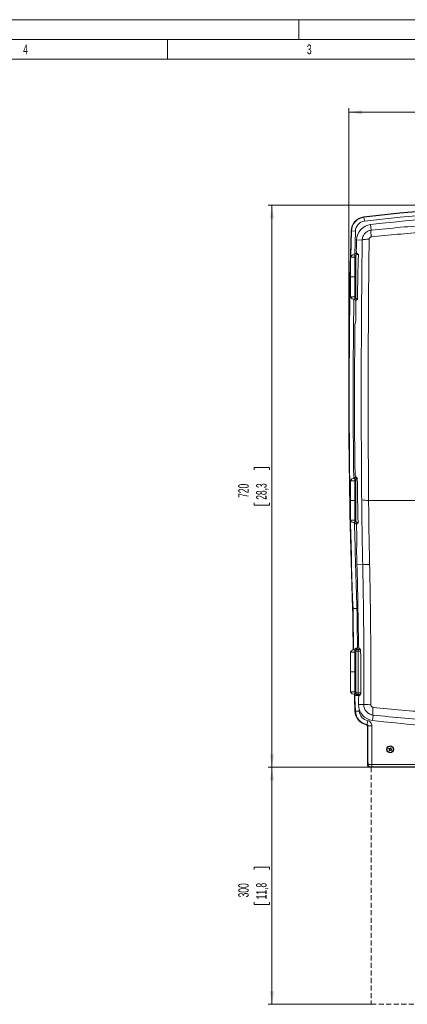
# Model space of a CAD drawing. Header units: millimetres. Extents: x 0 to 594, y 0 to 420.
# Tile 67 of 75: x 331 to 429, y 171 to 420. Entities that reach past the tile are written whole.
import ezdxf

# ---------------------------------------------------------------- set-up
doc = ezdxf.new("R2010")
doc.units = ezdxf.units.MM
doc.linetypes.add('HIDDEN', pattern=[1.905, 1.27, -0.635])
doc.styles.add('SLDTEXTSTYLE0', font='TXT', dxfattribs={"width": 0.638186})
doc.styles.add('SLDTEXTSTYLE1', font='TXT', dxfattribs={"width": 0.605})
doc.dimstyles.new('SLDDIMSTYLE0', dxfattribs={"dimtxt": 2.568319, "dimasz": 3.3, "dimexe": 0, "dimexo": 0.0625, "dimgap": 0.64208, "dimtad": 1, "dimdec": 1, "dimlfac": 5, "dimrnd": 1e-09, "dimzin": 12, "dimdsep": 46, "dimtxsty": 'SLDTEXTSTYLE1', "dimsah": 1, "dimcen": 0.09, "dimadec": 0, "dimazin": 3, "dimtfac": 1, "dimtdec": 1, "dimtofl": 0, "dimtmove": 0, "dimatfit": 3, "dimfxl": 0, "dimfrac": 2, "dimtolj": 1, "dimtzin": 12, "dimarcsym": 0})
doc.dimstyles.new('SLDDIMSTYLE1', dxfattribs={"dimtxt": 2.568319, "dimasz": 3.3, "dimexe": 0, "dimexo": 0.0625, "dimgap": 0.64208, "dimtad": 1, "dimdec": 0, "dimlfac": 5, "dimrnd": 1e-09, "dimzin": 12, "dimdsep": 46, "dimtxsty": 'SLDTEXTSTYLE1', "dimsah": 1, "dimcen": 0.09, "dimadec": 0, "dimazin": 3, "dimtfac": 1, "dimtdec": 1, "dimtofl": 0, "dimtmove": 0, "dimatfit": 3, "dimfxl": 0, "dimfrac": 2, "dimtolj": 1, "dimtzin": 12, "dimarcsym": 0})

# ---------------------------------------------------------------- blocks, each defined once
blk = doc.blocks.new('_D')
at = {"color": 7, "linetype": 'Continuous', "lineweight": 0}
for p, q in [((420.26, 230.76), (394.17, 230.76)), ((395.17, 230.76), (395.17, 170.76)), ((390.64, 204.92), (390.64, 205.51)), ((390.64, 205.51), (394.58, 205.51)), ((394.58, 205.51), (394.58, 204.92)), ((390.64, 196.59), (390.64, 196)), ((390.64, 196), (394.58, 196)), ((394.58, 196), (394.58, 196.59)), ((420.26, 170.76), (394.17, 170.76))]:
    blk.add_line(p, q, dxfattribs=at)
for points in [[(395.17, 230.76), (394.67, 227.46), (395.67, 227.46)], [(395.17, 170.76), (395.67, 174.06), (394.67, 174.06)]]:
    blk.add_solid(points, dxfattribs=at)
at = {"color": 7, "linetype": 'Continuous', "lineweight": 0, "char_height": 2.646, "attachment_point": 1, "rotation": 90, "style": 'SLDTEXTSTYLE1'}
for s, insert in [('300', (386.64, 197.82)), ('11,8', (391.17, 197.33))]:
    blk.add_mtext(s, dxfattribs=dict(at, insert=insert))
blk = doc.blocks.new('_D_2')
at = {"color": 7, "linetype": 'Continuous', "lineweight": 0}
for p, q in [((465.21, 401.13), (464.62, 401.13)), ((464.62, 401.13), (464.62, 397.18)), ((473.54, 401.13), (474.12, 401.13)), ((474.12, 401.13), (474.12, 397.18)), ((414.6, 324.91), (414.6, 397.59)), ((524.14, 396.59), (414.6, 396.59)), ((464.62, 397.18), (465.21, 397.18)), ((474.12, 397.18), (473.54, 397.18)), ((524.14, 347.2), (524.14, 397.59))]:
    blk.add_line(p, q, dxfattribs=at)
for points in [[(414.6, 396.59), (417.9, 396.09), (417.9, 397.09)], [(524.14, 396.59), (520.84, 397.09), (520.84, 396.09)]]:
    blk.add_solid(points, dxfattribs=at)
at = {"color": 7, "linetype": 'Continuous', "lineweight": 0, "char_height": 2.646, "attachment_point": 1, "style": 'SLDTEXTSTYLE1'}
for s, insert in [('548', (466.43, 405.12)), ('21,6', (465.94, 400.59))]:
    blk.add_mtext(s, dxfattribs=dict(at, insert=insert))
blk = doc.blocks.new('_D_5')
at = {"color": 7, "linetype": 'Continuous', "lineweight": 0}
for p, q in [((467.04, 373.05), (394.17, 373.05)), ((395.17, 230.76), (395.17, 373.05)), ((390.64, 306.07), (390.64, 306.66)), ((390.64, 306.66), (394.58, 306.66)), ((394.58, 306.66), (394.58, 306.07)), ((390.64, 297.74), (390.64, 297.15)), ((390.64, 297.15), (394.58, 297.15)), ((394.58, 297.15), (394.58, 297.74)), ((419.96, 230.76), (394.17, 230.76))]:
    blk.add_line(p, q, dxfattribs=at)
for points in [[(395.17, 373.05), (394.67, 369.75), (395.67, 369.75)], [(395.17, 230.76), (395.67, 234.06), (394.67, 234.06)]]:
    blk.add_solid(points, dxfattribs=at)
at = {"color": 7, "linetype": 'Continuous', "lineweight": 0, "char_height": 2.646, "attachment_point": 1, "rotation": 90, "style": 'SLDTEXTSTYLE1'}
for s, insert in [('720', (386.64, 298.96)), ('28,3', (391.17, 298.47))]:
    blk.add_mtext(s, dxfattribs=dict(at, insert=insert))

msp = doc.modelspace()

# ---------------------------------------------------------------- linework, layer by layer
at = {"color": 133, "linetype": 'Continuous', "lineweight": 0}
for p, q in [((594, 420), (0, 420)), ((402, 420), (402, 415)), ((589, 415), (5, 415)), ((368.75, 415), (368.75, 410)), ((368.75, 410), (297, 410)), ((440.5, 410), (368.75, 410))]:
    msp.add_line(p, q, dxfattribs=at)
at = {"color": 7, "linetype": 'Continuous', "lineweight": 15}
for p, q in [((418.432, 369.987), (418.42, 370.083)), ((418.432, 369.987), (418.553, 368.995)), ((415.271, 366.514), (415.174, 366.516)), ((415.271, 366.514), (416.269, 366.486)), ((420.089, 368.125), (420.257, 366.709)), ((416.562, 364.258), (417.989, 364.22)), ((415.043, 359.904), (415.043, 354.904)), ((415.043, 359.904), (416.106, 359.904)), ((416.106, 349.359), (416.106, 360.444)), ((416.393, 360.156), (416.106, 360.444)), ((416.393, 360.156), (416.393, 349.653)), ((416.792, 360.554), (416.479, 360.868)), ((416.603, 360.904), (416.622, 360.904)), ((416.621, 360.889), (417.016, 360.554)), ((417.016, 360.554), (416.792, 360.554)), ((415.043, 354.904), (416.106, 354.904)), ((415.043, 354.884), (415.043, 349.884)), ((416.106, 354.884), (415.043, 354.884)), ((415.843, 349.884), (415.043, 349.884)), ((416.106, 349.884), (415.843, 349.884)), ((416.393, 349.653), (416.106, 349.359)), ((416.789, 349.254), (416.415, 348.947)), ((416.368, 304.304), (416.312, 304.304)), ((416.737, 303.954), (416.369, 304.257)), ((415.043, 303.304), (415.043, 298.304)), ((415.043, 303.304), (416.106, 303.304)), ((416.393, 303.56), (416.106, 303.861)), ((416.106, 292.765), (416.106, 303.861)), ((416.393, 303.56), (416.393, 293.053)), ((415.043, 298.304), (416.106, 298.304)), ((415.043, 298.284), (415.043, 293.284)), ((416.106, 298.284), (415.043, 298.284)), ((415.843, 293.284), (415.043, 293.284)), ((416.106, 293.284), (415.843, 293.284)), ((416.393, 293.053), (416.106, 292.765)), ((416.792, 292.654), (416.479, 292.341)), ((416.792, 292.654), (416.938, 292.654)), ((418.106, 282.148), (416.657, 282.107)), ((415.666, 270.903), (415.569, 270.901)), ((415.043, 259.904), (415.043, 254.904)), ((415.043, 259.904), (416.106, 259.904)), ((416.346, 260.204), (416.106, 260.444)), ((416.106, 249.365), (416.106, 260.444)), ((416.346, 260.204), (416.346, 249.605)), ((416.744, 260.602), (416.479, 260.868)), ((417.167, 260.904), (416.673, 260.904)), ((417.551, 260.586), (416.943, 260.586)), ((416.943, 260.188), (416.943, 249.621)), ((417.592, 260.188), (416.943, 260.188)), ((415.043, 254.904), (416.106, 254.904)), ((415.043, 254.884), (415.043, 249.884)), ((416.106, 254.884), (415.043, 254.884)), ((415.843, 249.884), (415.043, 249.884)), ((416.106, 249.884), (415.843, 249.884)), ((416.346, 249.605), (416.106, 249.365)), ((417.609, 249.621), (416.943, 249.621)), ((416.744, 249.206), (416.479, 248.941)), ((416.673, 248.904), (417.186, 248.904)), ((417.569, 249.222), (416.943, 249.222)), ((416.261, 244.967), (416.164, 244.964)), ((416.261, 244.967), (417.259, 245.003)), ((417.047, 246.632), (418.379, 246.623)), ((418.379, 246.623), (418.41, 246.622)), ((418.408, 246.277), (418.379, 246.623)), ((418.396, 246.645), (418.41, 246.277)), ((419.196, 241.558), (419.38, 242.54)), ((420.579, 242.633), (420.736, 243.963)), ((419.441, 241.262), (420.439, 241.259)), ((424.813, 235.325), (424.657, 235.417)), ((424.657, 235.417), (424.818, 235.349)), ((424.742, 235.57), (424.903, 235.488)), ((424.742, 235.57), (424.885, 235.47)), ((424.777, 235.002), (424.859, 235.163)), ((424.777, 235.002), (424.878, 235.146)), ((424.813, 235.325), (424.847, 235.335)), ((424.865, 235.252), (424.813, 235.325)), ((424.818, 235.349), (424.847, 235.335)), ((424.859, 235.163), (424.865, 235.252)), ((424.859, 235.163), (424.894, 235.173)), ((424.865, 235.252), (424.902, 235.263)), ((424.894, 235.173), (424.878, 235.146)), ((424.912, 235.454), (424.885, 235.47)), ((424.903, 235.488), (424.992, 235.483)), ((424.903, 235.488), (424.912, 235.454)), ((424.931, 234.918), (424.998, 235.079)), ((425.023, 235.073), (424.931, 234.918)), ((424.992, 235.483), (425.064, 235.535)), ((424.992, 235.483), (425.002, 235.445)), ((424.998, 235.079), (425.013, 235.107)), ((425.023, 235.073), (425.013, 235.107)), ((425.095, 235.125), (425.023, 235.073)), ((425.064, 235.535), (425.156, 235.691)), ((425.064, 235.535), (425.074, 235.501)), ((425.089, 235.529), (425.074, 235.501)), ((425.095, 235.125), (425.084, 235.163)), ((425.156, 235.691), (425.089, 235.529)), ((425.184, 235.12), (425.095, 235.125)), ((425.184, 235.12), (425.174, 235.154)), ((425.174, 235.154), (425.202, 235.138)), ((425.345, 235.038), (425.184, 235.12)), ((425.193, 235.435), (425.185, 235.345)), ((425.185, 235.345), (425.222, 235.356)), ((425.193, 235.435), (425.209, 235.463)), ((425.193, 235.435), (425.228, 235.445)), ((425.345, 235.038), (425.202, 235.138)), ((425.228, 235.445), (425.222, 235.356)), ((425.222, 235.356), (425.274, 235.284)), ((425.31, 235.606), (425.228, 235.445)), ((425.24, 235.274), (425.274, 235.284)), ((425.268, 235.259), (425.24, 235.274)), ((425.43, 235.192), (425.268, 235.259)), ((425.274, 235.284), (425.43, 235.192)), ((419.957, 230.757), (514.13, 230.757)), ((420.453, 231.474), (420.453, 230.874)), ((420.453, 231.474), (513.634, 231.474)), ((513.634, 230.874), (420.453, 230.874))]:
    msp.add_line(p, q, dxfattribs=at)
at = {"color": 8, "linetype": 'Continuous', "lineweight": 15}
for p, q in [((415.106, 360.059), (415.271, 366.514)), ((416.269, 366.486), (416.118, 360.619)), ((417.127, 248.904), (417.135, 248.642)), ((417.246, 245.358), (417.259, 245.003))]:
    msp.add_line(p, q, dxfattribs=at)
at = {"color": 7, "linetype": 'HIDDEN', "lineweight": 0}
for p, q in [((420.256, 230.757), (514.32, 230.757)), ((420.256, 230.757), (420.256, 170.757)), ((420.256, 170.757), (514.32, 170.757))]:
    msp.add_line(p, q, dxfattribs=at)
at = {"color": 7, "linetype": 'Continuous', "lineweight": 15, "flags": 128}
for points in [[(416.494, 361.597), (416.555, 361.209), (416.603, 360.904)], [(416.151, 342.811), (416.261, 343.379), (416.348, 343.825)], [(416.312, 304.304), (416.236, 304.692), (416.176, 304.997)], [(416.368, 304.304), (416.369, 304.278), (416.369, 304.257)], [(416.085, 303.868), (415.977, 303.893), (415.843, 303.904)], [(416.938, 292.654), (416.725, 292.473), (416.557, 292.331)], [(416.659, 286.94), (416.595, 286.532), (416.545, 286.211)], [(417.035, 261.597), (417.109, 261.209), (417.167, 260.904)], [(417.167, 260.904), (417.382, 260.726), (417.551, 260.586)], [(416.018, 249.303), (416.053, 248.205), (416.164, 244.964)], [(417.056, 248.211), (417.129, 248.599), (417.186, 248.904)], [(417.569, 249.222), (417.354, 249.044), (417.186, 248.904)], [(419.358, 231.353), (419.42, 231.416), (419.454, 231.45)], [(420.053, 230.855), (420.028, 230.829), (419.957, 230.757)]]:
    msp.add_lwpolyline(points, dxfattribs=at)
at = {"color": 8, "linetype": 'Continuous', "lineweight": 15, "flags": 128}
msp.add_lwpolyline([(416.261, 244.967), (416.15, 248.208), (416.118, 249.197)], dxfattribs=at)
at = {"color": 7, "linetype": 'Continuous', "lineweight": 15}
for radius in [0.9, 0.891]:
    msp.add_circle((425.043, 235.304), radius, dxfattribs=at)
for centre, radius, start, end in [((467.065, -27.096), 400.147, 90.00312, 96.98266), ((467.065, -27.096), 400.05, 90.00312, 96.98266), ((467.065, -27.096), 399.051, 90.00312, 96.98266), ((418.869, 366.414), 3.697, 96.98266, 178.41053), ((418.869, 366.414), 3.6, 96.98266, 178.41053), ((418.869, 366.414), 2.601, 96.98266, 178.41053), ((467.043, -27.096), 398, 83.22463, 96.77537), ((1914.744, 324.905), 1500.147, 178.41053, 182.063063), ((420.56, 364.153), 4, 96.77537, 178.49058), ((1910.043, 324.904), 1494, 178.490584, 178.592667), ((415.843, 359.671), 0.833, 90, 163.7398), ((415.843, 359.671), 0.833, 71.37794, 90), ((1910.043, 324.904), 1493.453, 178.63217, 179.065782), ((415.843, 350.118), 0.833, 196.2602, 288.83032), ((1910.043, 324.904), 1494, 179.313233, 180.763475), ((415.843, 303.071), 0.833, 90, 163.7398), ((1910.043, 324.904), 1493.453, 180.803763, 181.237357), ((419.231, 304.538), 6.224, 257.23258, 273.45963), ((415.843, 293.518), 0.833, 196.2602, 288.88884), ((1910.043, 324.904), 1494, 181.484058, 181.641538), ((-588.331, 253.306), 1005.4, 0.472517, 1.641538), ((419.327, 291.187), 9.121, 262.30548, 273.3283), ((1415.666, 280.862), 1000.147, 180.570682, 181.166818), ((415.843, 259.671), 0.833, 90, 163.7398), ((415.843, 259.671), 0.833, 71.37794, 90), ((-588.331, 253.306), 1005.947, 359.790118, 0.391988), ((415.843, 250.118), 0.833, 196.2602, 288.88884), ((-588.331, 253.306), 1005.4, 359.619667, 359.709689), ((419.858, 245.096), 3.697, 182.057, 258.23817), ((419.858, 245.096), 3.6, 182.057, 259.39999), ((421.047, 246.605), 4, 179.61967, 263.27873), ((419.858, 245.096), 2.601, 182.057, 259.39999), ((467.043, 636.904), 397, 263.27873, 276.72127), ((1422.634, 237.74), 1003.297, 179.803405, 180.36477), ((1422.634, 237.74), 1003.2, 179.798835, 180.359257), ((1422.634, 237.74), 1002.201, 179.798835, 180.358265), ((425.043, 235.304), 0.775, 139.12714, 158.45696), ((425.043, 235.304), 0.402, 138.61836, 163.76231), ((425.043, 235.304), 0.402, 228.61836, 253.76231), ((425.043, 235.304), 0.229, 133.7053, 168.67537), ((425.043, 235.304), 0.229, 223.7053, 258.67537), ((425.043, 235.304), 0.229, 43.7053, 78.67537), ((425.043, 235.304), 0.402, 48.61836, 73.76231), ((425.043, 235.304), 0.229, 313.7053, 348.67537), ((425.043, 235.304), 0.402, 318.61836, 343.76231), ((420.055, 231.456), 0.601, 180.54143, 269.81783)]:
    msp.add_arc(centre, radius, start, end, dxfattribs=at)
at = {"color": 8, "linetype": 'Continuous', "lineweight": 15}
for centre, radius, start, end in [((1914.744, 324.905), 1500.05, 178.762938, 182.063112), ((1914.744, 324.905), 1499.051, 179.068113, 180.802718), ((1914.744, 324.905), 1499.051, 181.231176, 182.063609), ((1415.666, 280.862), 1000.05, 180.570609, 181.166475), ((1415.666, 280.862), 999.051, 180.569863, 181.144683)]:
    msp.add_arc(centre, radius, start, end, dxfattribs=at)
at = {"color": 7, "linetype": 'Continuous', "lineweight": 15}
for centre, major_axis, ratio, start_param, end_param in [((416.795, 360.153), (-0.285, 0.285), 0.9924325, 5.5015852, 7.0647854), ((415.693, 360.922), (1, 0), 0.0874887, 5.6153453, 5.9018565), ((416.795, 293.056), (-0.285, -0.285), 0.9924325, 5.5015852, 7.0647854), ((415.693, 292.287), (1, 0), 0.0874887, 0.528984, 0.6678401), ((415.693, 260.922), (1, 0), 0.0874887, 5.6153453, 6.0818274), ((415.693, 248.887), (1, 0), 0.0874887, 0.2013579, 0.6678401)]:
    msp.add_ellipse(centre, major_axis=major_axis, ratio=ratio, start_param=start_param, end_param=end_param, dxfattribs=at)
for points, knots in [([(417.989, 364.22), (418.001, 364.38), (418.026, 364.694), (418.169, 365.141), (418.378, 365.544), (418.651, 365.9), (418.982, 366.205), (419.368, 366.45), (419.797, 366.63), (420.103, 366.682), (420.257, 366.709)], [0, 0, 0, 0, 0.1304848, 0.2573325, 0.380528, 0.5000575, 0.622525, 0.7466787, 0.8725076, 1, 1, 1, 1]), ([(420.257, 366.709), (420.24, 366.664), (420.205, 366.573), (420.19, 366.177), (420.205, 365.637), (420.24, 365.21), (420.258, 365.002)], [0, 0, 0, 0, 0.2431451, 0.5000925, 0.7569898, 1, 1, 1, 1]), ([(420.257, 366.709), (422.715, 366.963), (427.632, 367.472), (432.571, 367.857), (435.041, 368.049)], [0, 0, 0, 0, 0.499889, 1, 1, 1, 1]), ([(417.855, 298.467), (417.834, 301.204), (417.792, 306.677), (417.757, 314.905), (417.741, 323.141), (417.747, 331.38), (417.775, 339.615), (417.824, 347.838), (417.894, 356.046), (417.957, 361.495), (417.989, 364.22)], [0, 0, 0, 0, 0.1249852, 0.2499354, 0.3749154, 0.4999389, 0.6249507, 0.7500011, 0.8749893, 1, 1, 1, 1]), ([(417.989, 364.22), (418.033, 364.248), (418.123, 364.305), (418.53, 364.374), (419.087, 364.422), (419.527, 364.429), (419.741, 364.432)], [0, 0, 0, 0, 0.2428005, 0.5000023, 0.7572027, 1, 1, 1, 1]), ([(419.606, 298.325), (419.588, 300.752), (419.55, 305.625), (419.515, 312.979), (419.495, 320.397), (419.493, 327.9), (419.509, 335.41), (419.543, 342.865), (419.593, 350.177), (419.658, 357.357), (419.713, 362.087), (419.741, 364.432)], [0, 0, 0, 0, 0.1102539, 0.2213778, 0.3333718, 0.4462359, 0.5610316, 0.6734834, 0.7841287, 0.8929676, 1, 1, 1, 1]), ([(419.741, 364.432), (419.749, 364.502), (419.765, 364.642), (419.882, 364.823), (420.051, 364.957), (420.189, 364.987), (420.258, 365.002)], [0, 0, 0, 0, 0.2505688, 0.5004773, 0.750097, 1, 1, 1, 1]), ([(420.258, 365.002), (422.484, 365.233), (426.933, 365.696), (431.401, 366.057), (433.632, 366.238)], [0, 0, 0, 0, 0.5005133, 1, 1, 1, 1]), ([(416.479, 360.868), (416.433, 360.858), (416.355, 360.843), (416.233, 360.758), (416.149, 360.646), (416.11, 360.533), (416.107, 360.465), (416.106, 360.444)], [0, 0, 0, 0, 0.2881084, 0.499715, 0.7120904, 0.9067005, 1, 1, 1, 1]), ([(416.106, 349.359), (416.11, 349.316), (416.118, 349.228), (416.179, 349.111), (416.265, 349.019), (416.349, 348.969), (416.398, 348.953), (416.415, 348.947)], [0, 0, 0, 0, 0.2149841, 0.4297909, 0.6489099, 0.8796046, 1, 1, 1, 1]), ([(416.415, 348.947), (416.401, 347.996), (416.377, 346.289), (416.357, 344.581), (416.348, 343.825)], [0, 0, 0, 0, 0.55719409, 1, 1, 1, 1]), ([(416.393, 349.653), (416.398, 349.608), (416.407, 349.518), (416.475, 349.398), (416.576, 349.308), (416.687, 349.261), (416.76, 349.256), (416.789, 349.254)], [0, 0, 0, 0, 0.2162518, 0.4325444, 0.6479347, 0.8629428, 1, 1, 1, 1]), ([(416.369, 304.257), (416.332, 304.238), (416.257, 304.199), (416.163, 304.089), (416.113, 303.969), (416.108, 303.891), (416.106, 303.861)], [0, 0, 0, 0, 0.2858761, 0.5730287, 0.8313859, 1, 1, 1, 1]), ([(416.737, 303.954), (416.693, 303.944), (416.606, 303.923), (416.497, 303.839), (416.422, 303.726), (416.395, 303.627), (416.394, 303.571), (416.393, 303.56)], [0, 0, 0, 0, 0.2352227, 0.4704802, 0.7050265, 0.939687, 1, 1, 1, 1]), ([(418.106, 282.148), (418.05, 284.87), (417.938, 290.314), (417.883, 295.749), (417.855, 298.467)], [0, 0, 0, 0, 0.4999983, 1, 1, 1, 1]), ([(419.606, 298.325), (419.82, 298.325), (420.292, 298.324), (421.078, 298.323), (421.968, 298.322), (422.825, 298.321), (423.561, 298.32), (424.232, 298.32), (424.913, 298.319), (425.682, 298.319), (426.469, 298.319), (427.22, 298.319), (427.882, 298.319), (428.515, 298.318), (429.762, 298.316), (431.626, 298.308), (434.103, 298.283), (435.77, 298.256), (436.628, 298.243)], [0, 0, 0, 0, 0.0377021, 0.0833338, 0.1388453, 0.1948997, 0.2345306, 0.2687067, 0.3134187, 0.354568, 0.404317, 0.4523085, 0.486908, 0.5209387, 0.5638928, 0.7066949, 0.8491532, 1, 1, 1, 1]), ([(419.857, 282.081), (419.801, 284.788), (419.689, 290.206), (419.634, 295.617), (419.606, 298.325)], [0, 0, 0, 0, 0.4995116, 1, 1, 1, 1]), ([(416.106, 292.765), (416.11, 292.721), (416.118, 292.634), (416.178, 292.517), (416.264, 292.425), (416.373, 292.361), (416.441, 292.348), (416.479, 292.341)], [0, 0, 0, 0, 0.18513663, 0.37012597, 0.55869163, 0.75705175, 1, 1, 1, 1]), ([(416.557, 292.331), (416.569, 291.665), (416.603, 289.867), (416.637, 288.071), (416.659, 286.94)], [0, 0, 0, 0, 0.37054338, 1, 1, 1, 1]), ([(418.379, 246.623), (418.387, 247.946), (418.403, 250.654), (418.411, 254.886), (418.404, 259.318), (418.38, 263.887), (418.338, 268.454), (418.279, 273.02), (418.203, 277.585), (418.139, 280.627), (418.106, 282.148)], [0, 0, 0, 0, 0.1116401, 0.2285779, 0.3571427, 0.4857001, 0.6142573, 0.7428216, 0.8714001, 1, 1, 1, 1]), ([(420.13, 246.604), (420.135, 247.376), (420.146, 248.92), (420.155, 251.235), (420.16, 253.551), (420.161, 255.867), (420.157, 258.183), (420.149, 260.5), (420.136, 262.91), (420.103, 267.325), (420.028, 273.749), (419.914, 279.302), (419.857, 282.081)], [0, 0, 0, 0, 0.0652219, 0.130452, 0.1956903, 0.2609371, 0.3261924, 0.3914564, 0.4567293, 0.5299667, 0.7646851, 1, 1, 1, 1]), ([(415.666, 270.903), (415.683, 270.903), (415.717, 270.904), (415.905, 270.909), (416.17, 270.915), (416.435, 270.921), (416.603, 270.925), (416.659, 270.926), (416.665, 270.926)], [0, 0, 0, 0, 0.2220632, 0.4441261, 0.6661985, 0.8882892, 0.9884131, 1, 1, 1, 1]), ([(416.479, 260.868), (416.433, 260.858), (416.355, 260.843), (416.233, 260.758), (416.149, 260.646), (416.11, 260.533), (416.107, 260.465), (416.106, 260.444)], [0, 0, 0, 0, 0.2881084, 0.499715, 0.7120904, 0.9067005, 1, 1, 1, 1]), ([(416.943, 260.188), (416.871, 260.188), (416.722, 260.188), (416.536, 260.192), (416.424, 260.196), (416.364, 260.2), (416.352, 260.202), (416.346, 260.204)], [0, 0, 0, 0, 0.2439919, 0.5011077, 0.7216438, 0.8536933, 1, 1, 1, 1]), ([(416.943, 260.586), (416.919, 260.586), (416.869, 260.587), (416.805, 260.591), (416.758, 260.596), (416.749, 260.6), (416.744, 260.602)], [0, 0, 0, 0, 0.2444289, 0.5013734, 0.757706, 1, 1, 1, 1]), ([(417.551, 260.586), (417.556, 260.578), (417.565, 260.561), (417.578, 260.481), (417.587, 260.372), (417.591, 260.267), (417.592, 260.205), (417.592, 260.188)], [0, 0, 0, 0, 0.2288508, 0.4577226, 0.6859874, 0.9130349, 1, 1, 1, 1]), ([(416.106, 249.365), (416.11, 249.321), (416.118, 249.234), (416.178, 249.117), (416.264, 249.025), (416.373, 248.961), (416.441, 248.948), (416.479, 248.941)], [0, 0, 0, 0, 0.18513663, 0.37012597, 0.55869163, 0.75705175, 1, 1, 1, 1]), ([(416.943, 249.621), (416.872, 249.62), (416.726, 249.62), (416.54, 249.617), (416.426, 249.612), (416.365, 249.608), (416.352, 249.606), (416.346, 249.605)], [0, 0, 0, 0, 0.2401321, 0.4923768, 0.7167113, 0.8510906, 1, 1, 1, 1]), ([(417.609, 249.621), (417.608, 249.576), (417.607, 249.486), (417.599, 249.367), (417.589, 249.276), (417.578, 249.233), (417.571, 249.225), (417.569, 249.222)], [0, 0, 0, 0, 0.2258338, 0.451646, 0.6780672, 0.9056948, 1, 1, 1, 1]), ([(416.943, 249.222), (416.92, 249.222), (416.871, 249.222), (416.806, 249.218), (416.759, 249.213), (416.749, 249.208), (416.744, 249.206)], [0, 0, 0, 0, 0.2388145, 0.4926698, 0.7501365, 1, 1, 1, 1]), ([(420.734, 245.934), (420.653, 245.952), (420.491, 245.986), (420.293, 246.143), (420.156, 246.357), (420.139, 246.522), (420.13, 246.604)], [0, 0, 0, 0, 0.2500974, 0.5014913, 0.7519539, 1, 1, 1, 1]), ([(420.736, 243.963), (420.714, 244.013), (420.681, 244.089), (420.66, 244.353), (420.654, 244.607), (420.66, 244.911), (420.68, 245.345), (420.713, 245.702), (420.734, 245.934)], [0, 0, 0, 0, 0.2410392, 0.369375, 0.5000022, 0.6306291, 0.7589639, 1, 1, 1, 1]), ([(435.311, 244.653), (432.88, 244.836), (428.01, 245.204), (423.162, 245.691), (420.734, 245.934)], [0, 0, 0, 0, 0.4990128, 1, 1, 1, 1]), ([(419.38, 242.54), (419.521, 242.499), (419.803, 242.417), (420.144, 242.125), (420.373, 241.747), (420.438, 241.439), (420.439, 241.276), (420.439, 241.259)], [0, 0, 0, 0, 0.2428771, 0.4857663, 0.7283964, 0.9709943, 1, 1, 1, 1]), ([(436.718, 242.57), (434.051, 242.766), (428.71, 243.158), (423.396, 243.694), (420.736, 243.963)], [0, 0, 0, 0, 0.4992765, 1, 1, 1, 1]), ([(419.105, 241.477), (419.128, 241.498), (419.159, 241.524), (419.189, 241.552), (419.196, 241.558)], [0, 0, 0, 0, 0.7622093, 1, 1, 1, 1]), ([(419.343, 241.183), (419.34, 241.217), (419.334, 241.284), (419.282, 241.373), (419.205, 241.445), (419.139, 241.466), (419.105, 241.477)], [0, 0, 0, 0, 0.2465516, 0.4931151, 0.7394264, 1, 1, 1, 1]), ([(419.441, 241.262), (419.441, 241.266), (419.441, 241.304), (419.426, 241.375), (419.373, 241.463), (419.294, 241.53), (419.229, 241.549), (419.196, 241.558)], [0, 0, 0, 0, 0.0293005, 0.2726791, 0.5141493, 0.756007, 1, 1, 1, 1]), ([(419.441, 241.262), (419.433, 241.256), (419.401, 241.229), (419.368, 241.203), (419.343, 241.183)], [0, 0, 0, 0, 0.2377915, 1, 1, 1, 1]), ([(424.342, 235.69), (424.373, 235.737), (424.451, 235.861), (424.639, 236.011), (424.895, 236.106), (425.169, 236.11), (425.429, 236.023), (425.645, 235.855), (425.793, 235.625), (425.857, 235.358), (425.829, 235.086), (425.727, 234.869), (425.572, 234.69), (425.372, 234.558), (425.107, 234.491), (424.834, 234.516), (424.585, 234.63), (424.388, 234.82), (424.264, 235.064), (424.229, 235.335), (424.272, 235.549), (424.327, 235.659), (424.342, 235.69)], [0, 0, 0, 0, 0.0335969, 0.087276, 0.140955, 0.1946341, 0.2483132, 0.3019923, 0.3556714, 0.4093504, 0.4630295, 0.5167086, 0.5503055, 0.6039845, 0.6576636, 0.7113427, 0.7650218, 0.8187009, 0.8723799, 0.926059, 0.9797381, 1, 1, 1, 1]), ([(425.209, 235.463), (425.239, 235.505), (425.273, 235.553), (425.306, 235.601), (425.31, 235.606)], [0, 0, 0, 0, 0.8898091, 1, 1, 1, 1]), ([(419.957, 230.757), (419.89, 230.764), (419.755, 230.777), (419.575, 230.881), (419.44, 231.033), (419.369, 231.2), (419.361, 231.31), (419.358, 231.353)], [0, 0, 0, 0, 0.2157059, 0.4314262, 0.6468255, 0.8620919, 1, 1, 1, 1]), ([(419.454, 231.45), (419.46, 231.451), (419.478, 231.455), (419.59, 231.461), (419.817, 231.467), (420.116, 231.472), (420.34, 231.473), (420.453, 231.474)], [0, 0, 0, 0, 0.1126964, 0.3346597, 0.5564391, 0.7782, 1, 1, 1, 1]), ([(420.053, 230.855), (420.056, 230.856), (420.063, 230.859), (420.108, 230.865), (420.198, 230.87), (420.318, 230.874), (420.408, 230.874), (420.453, 230.874)], [0, 0, 0, 0, 0.1127664, 0.3348224, 0.5566108, 0.7783039, 1, 1, 1, 1])]:
    msp.add_open_spline(points, degree=3, knots=knots, dxfattribs=at)
for points in [[(416.346, 260.204), (416.352, 260.256), (416.364, 260.36), (416.457, 260.491), (416.588, 260.583), (416.692, 260.596), (416.744, 260.602)], [(416.943, 260.188), (416.943, 260.237), (416.943, 260.336), (416.943, 260.464), (416.943, 260.557), (416.943, 260.577), (416.943, 260.586)], [(416.744, 249.206), (416.692, 249.213), (416.588, 249.225), (416.457, 249.318), (416.364, 249.449), (416.352, 249.553), (416.346, 249.605)], [(416.943, 249.222), (416.943, 249.232), (416.943, 249.251), (416.943, 249.345), (416.943, 249.472), (416.943, 249.571), (416.943, 249.621)]]:
    msp.add_open_spline(points, degree=3, dxfattribs=at)
at = {"color": 8, "linetype": 'Continuous', "lineweight": 15}
for points, knots in [([(420.736, 243.963), (420.618, 243.981), (420.393, 244.015), (420.084, 244.117), (419.742, 244.271), (419.386, 244.502), (419.03, 244.84), (418.744, 245.228), (418.538, 245.669), (418.425, 246.023), (418.411, 246.231), (418.408, 246.277)], [0, 0, 0, 0, 0.1008698, 0.1924805, 0.2748174, 0.4185018, 0.5493336, 0.6890599, 0.8237828, 0.9612008, 1, 1, 1, 1]), ([(418.41, 246.622), (418.447, 246.621), (418.531, 246.619), (418.919, 246.615), (419.475, 246.609), (419.916, 246.606), (420.13, 246.604)], [0, 0, 0, 0, 0.2079205, 0.4769886, 0.7460538, 1, 1, 1, 1]), ([(424.457, 235.811), (424.424, 235.768), (424.37, 235.699), (424.336, 235.619), (424.323, 235.589)], [0, 0, 0, 0, 0.6237958, 1, 1, 1, 1])]:
    msp.add_open_spline(points, degree=3, knots=knots, dxfattribs=at)

# ---------------------------------------------------------------- texts
at = {"color": 254, "linetype": 'Continuous', "lineweight": 0, "char_height": 2.5, "attachment_point": 2, "style": 'SLDTEXTSTYLE0'}
for s, insert in [('3', (404.607, 413.735)), ('4', (332.857, 413.735))]:
    msp.add_mtext(s, dxfattribs=dict(at, insert=insert))

# ---------------------------------------------------------------- dimensions: what is measured, and where the dimension line sits
at = {"color": 7, "linetype": 'Continuous', "lineweight": 0}
dim = msp.add_linear_dim(base=(414.597, 396.593), p1=(524.145, 347.204), p2=(414.597, 324.905), dimstyle='SLDDIMSTYLE1', dxfattribs=at)
dim.commit()
dim.dimension.update_dxf_attribs({"geometry": '_D_2', "text_midpoint": (469.371, 396.593), "dimtype": 160})
for base, p1, p2, picture, middle in [((395.167, 373.051), (419.957, 230.757), (467.043, 373.051), '_D_5', (395.167, 301.904)), ((395.167, 170.757), (420.256, 230.757), (420.256, 170.757), '_D', (395.167, 200.757))]:
    dim = msp.add_linear_dim(base=base, p1=p1, p2=p2, angle=90, dimstyle='SLDDIMSTYLE0', dxfattribs=at)
    dim.commit()
    dim.dimension.update_dxf_attribs({"geometry": picture, "text_midpoint": middle, "dimtype": 160})

doc.saveas('drawing.dxf')
